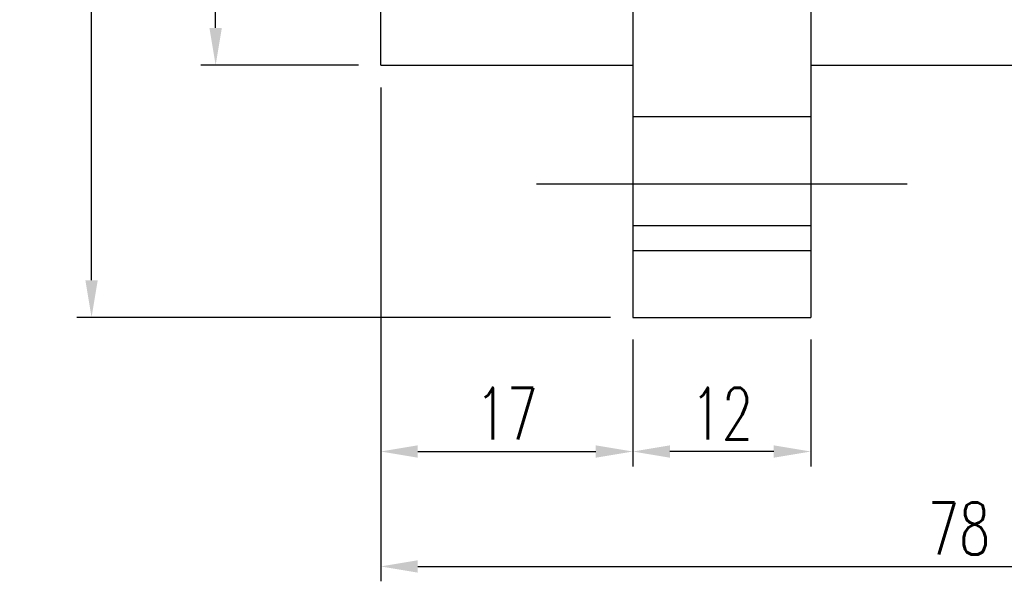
# Model space of a CAD drawing. Header units: millimetres. Extents: x 7 to 218, y 15 to 167.
# Tile 2 of 64: x 101 to 168, y 15 to 53. Entities that reach past the tile are written whole.
import ezdxf
from ezdxf.lldxf.tags import DXFTag

# ---------------------------------------------------------------- set-up
doc = ezdxf.new("R2010")
doc.units = ezdxf.units.MM
doc.header["$LTSCALE"] = 0.2
doc.layers.get('DEFPOINTS').update_dxf_attribs({"linetype": 'CONTINUOUS'})
doc.layers.add('layer 1', color=7, linetype='CONTINUOUS')
doc.styles.add('DIM-7', font='SIMPLEX.shx', dxfattribs={"width": 0.7, "bigfont": 'chineset.shx'})
tags = doc.linetypes.add('DASHED', pattern=[25.72, 12.86, -12.86]).pattern_tags.tags
tags[6:7] = [DXFTag(74, 4), DXFTag(75, 0), DXFTag(340, '0'), DXFTag(46, 0.0), DXFTag(50, 0.0), DXFTag(44, 0.0), DXFTag(45, 0.0)]
tags[4:5] = [DXFTag(74, 4), DXFTag(75, 0), DXFTag(340, '0'), DXFTag(46, 0.0), DXFTag(50, 0.0), DXFTag(44, 0.0), DXFTag(45, 0.0)]
doc.dimstyles.new('CNS', dxfattribs={"dimtxt": 3.5, "dimasz": 2.5, "dimexe": 1, "dimexo": 1.5, "dimgap": 0.09, "dimtad": 0, "dimdsep": 46, "dimtxsty": 'DIM-7', "dimcen": 0.09, "dimclrd": 1, "dimclre": 1, "dimclrt": 4, "dimadec": 0, "dimazin": 0, "dimtfac": 1, "dimtix": 1, "dimtmove": 2, "dimatfit": 3, "dimfxl": 1, "dimtvp": 0.971429, "dimtolj": 1, "dimarcsym": 0})

# ---------------------------------------------------------------- blocks, each defined once
blk = doc.blocks.new('*D2')
at = {"layer": 'DEFPOINTS', "color": 0, "transparency": 16777216}
for p in [(142.841, 32.623), (154.841, 32.623), (142.841, 23.584)]:
    blk.add_point(p, dxfattribs=at)
at = {"layer": 'layer 1', "lineweight": -2, "transparency": 16777216}
for p, q in [((142.841, 31.123), (142.841, 22.584)), ((154.841, 31.123), (154.841, 22.584)), ((152.341, 23.584), (145.341, 23.584))]:
    blk.add_line(p, q, dxfattribs=at)
at = {"layer": 'layer 1', "transparency": 16777216}
for points in [[(145.341, 24), (145.341, 23.167), (142.841, 23.584)], [(152.341, 24), (152.341, 23.167), (154.841, 23.584)]]:
    blk.add_solid(points, dxfattribs=at)
at = {"layer": 'layer 1', "transparency": 16777216, "insert": (148.841, 26.134), "char_height": 3.5, "attachment_point": 5, "style": 'DIM-7'}
blk.add_mtext('\\A1;12', dxfattribs=at)
blk = doc.blocks.new('*D3')
at = {"layer": 'DEFPOINTS', "color": 0, "transparency": 16777216}
for p in [(125.841, 49.623), (142.841, 32.623), (142.841, 23.584)]:
    blk.add_point(p, dxfattribs=at)
at = {"layer": 'layer 1', "lineweight": -2, "transparency": 16777216}
for p, q in [((125.841, 48.123), (125.841, 22.584)), ((142.841, 31.123), (142.841, 22.584)), ((128.341, 23.584), (140.341, 23.584))]:
    blk.add_line(p, q, dxfattribs=at)
at = {"layer": 'layer 1', "transparency": 16777216}
for points in [[(128.341, 24), (128.341, 23.167), (125.841, 23.584)], [(140.341, 24), (140.341, 23.167), (142.841, 23.584)]]:
    blk.add_solid(points, dxfattribs=at)
at = {"layer": 'layer 1', "transparency": 16777216, "insert": (134.341, 26.134), "char_height": 3.5, "attachment_point": 5, "style": 'DIM-7'}
blk.add_mtext('\\A1;17', dxfattribs=at)
blk = doc.blocks.new('*D4')
at = {"layer": 'DEFPOINTS', "color": 0, "transparency": 16777216}
for p in [(125.841, 49.623), (203.841, 49.623), (203.841, 15.839)]:
    blk.add_point(p, dxfattribs=at)
at = {"layer": 'layer 1', "lineweight": -2, "transparency": 16777216}
for p, q in [((125.841, 48.123), (125.841, 14.839)), ((203.841, 48.123), (203.841, 14.839)), ((128.341, 15.839), (201.341, 15.839))]:
    blk.add_line(p, q, dxfattribs=at)
at = {"layer": 'layer 1', "transparency": 16777216}
for points in [[(128.341, 16.255), (128.341, 15.422), (125.841, 15.839)], [(201.341, 16.255), (201.341, 15.422), (203.841, 15.839)]]:
    blk.add_solid(points, dxfattribs=at)
at = {"layer": 'layer 1', "transparency": 16777216, "insert": (164.841, 18.389), "char_height": 3.5, "attachment_point": 5, "style": 'DIM-7'}
blk.add_mtext('\\A1;78', dxfattribs=at)
blk = doc.blocks.new('*D5')
at = {"layer": 'DEFPOINTS', "color": 0, "transparency": 16777216}
for p in [(114.708, 107.623), (125.841, 107.623), (125.841, 49.623)]:
    blk.add_point(p, dxfattribs=at)
at = {"layer": 'layer 1', "lineweight": -2, "transparency": 16777216}
for p, q in [((124.341, 107.623), (113.708, 107.623)), ((114.708, 52.123), (114.708, 105.123)), ((124.341, 49.623), (113.708, 49.623))]:
    blk.add_line(p, q, dxfattribs=at)
at = {"layer": 'layer 1', "transparency": 16777216}
for points in [[(114.291, 105.123), (115.125, 105.123), (114.708, 107.623)], [(114.291, 52.123), (115.125, 52.123), (114.708, 49.623)]]:
    blk.add_solid(points, dxfattribs=at)
at = {"layer": 'layer 1', "transparency": 16777216, "insert": (112.158, 78.623), "char_height": 3.5, "attachment_point": 5, "rotation": 90, "style": 'DIM-7'}
blk.add_mtext('\\A1;%%c58', dxfattribs=at)
blk = doc.blocks.new('*D6')
at = {"layer": 'DEFPOINTS', "color": 0, "transparency": 16777216}
for p in [(106.342, 124.623), (142.841, 124.623), (142.841, 32.623)]:
    blk.add_point(p, dxfattribs=at)
at = {"layer": 'layer 1', "lineweight": -2, "transparency": 16777216}
for p, q in [((141.341, 124.623), (105.342, 124.623)), ((106.342, 35.123), (106.342, 122.123)), ((141.341, 32.623), (105.342, 32.623))]:
    blk.add_line(p, q, dxfattribs=at)
at = {"layer": 'layer 1', "transparency": 16777216}
for points in [[(105.925, 122.123), (106.759, 122.123), (106.342, 124.623)], [(105.925, 35.123), (106.759, 35.123), (106.342, 32.623)]]:
    blk.add_solid(points, dxfattribs=at)
at = {"layer": 'layer 1', "transparency": 16777216, "insert": (103.792, 78.623), "char_height": 3.5, "attachment_point": 5, "rotation": 90, "style": 'DIM-7'}
blk.add_mtext('\\A1;%%C92', dxfattribs=at)

msp = doc.modelspace()

# ---------------------------------------------------------------- linework, layer by layer
at = {"layer": 'layer 1', "linetype": 'Continuous'}
for p, q in [((142.841, 113.494), (142.841, 43.752)), ((154.841, 113.494), (154.841, 43.752)), ((125.841, 49.623), (125.841, 107.623)), ((125.841, 49.623), (142.841, 49.623)), ((154.841, 49.623), (203.841, 49.623)), ((142.841, 43.752), (142.841, 32.623)), ((154.841, 43.752), (154.841, 32.623)), ((154.841, 38.795), (142.841, 38.795)), ((142.841, 32.623), (154.841, 32.623))]:
    msp.add_line(p, q, dxfattribs=at)
at = {"layer": 'layer 1', "linetype": 'DASHED'}
for p, q in [((154.841, 46.126), (142.841, 46.126)), ((142.841, 37.126), (154.841, 37.126))]:
    msp.add_line(p, q, dxfattribs=at)
at = {"layer": 'layer 1'}
msp.add_line((136.341, 41.626), (161.341, 41.626), dxfattribs=at)

# ---------------------------------------------------------------- dimensions: what is measured, and where the dimension line sits
for base, p1, p2, text, picture, middle in [((106.342, 124.623), (142.841, 32.623), (142.841, 124.623), '%%C<>', '*D6', (103.792, 78.623)), ((114.708, 107.623), (125.841, 49.623), (125.841, 107.623), '%%c<>', '*D5', (112.158, 78.623))]:
    dim = msp.add_linear_dim(base=base, p1=p1, p2=p2, angle=90, text=text, dimstyle='CNS', override={"dimgap": 0.8, "dimtad": 1, "dimclrd": 256, "dimclre": 256, "dimclrt": 256, "dimtmove": 1}, dxfattribs=at)
    dim.commit()
    dim.dimension.update_dxf_attribs({"geometry": picture, "text_midpoint": middle})
for base, p1, p2, picture, middle in [((142.841, 23.584), (125.841, 49.623), (142.841, 32.623), '*D3', (134.341, 26.134)), ((203.841, 15.839), (125.841, 49.623), (203.841, 49.623), '*D4', (164.841, 18.389)), ((142.841, 23.584), (154.841, 32.623), (142.841, 32.623), '*D2', (148.841, 26.134))]:
    dim = msp.add_linear_dim(base=base, p1=p1, p2=p2, dimstyle='CNS', override={"dimgap": 0.8, "dimtad": 1, "dimclrd": 256, "dimclre": 256, "dimclrt": 256, "dimtmove": 1}, dxfattribs=at)
    dim.commit()
    dim.dimension.update_dxf_attribs({"geometry": picture, "text_midpoint": middle})

doc.saveas('drawing.dxf')
